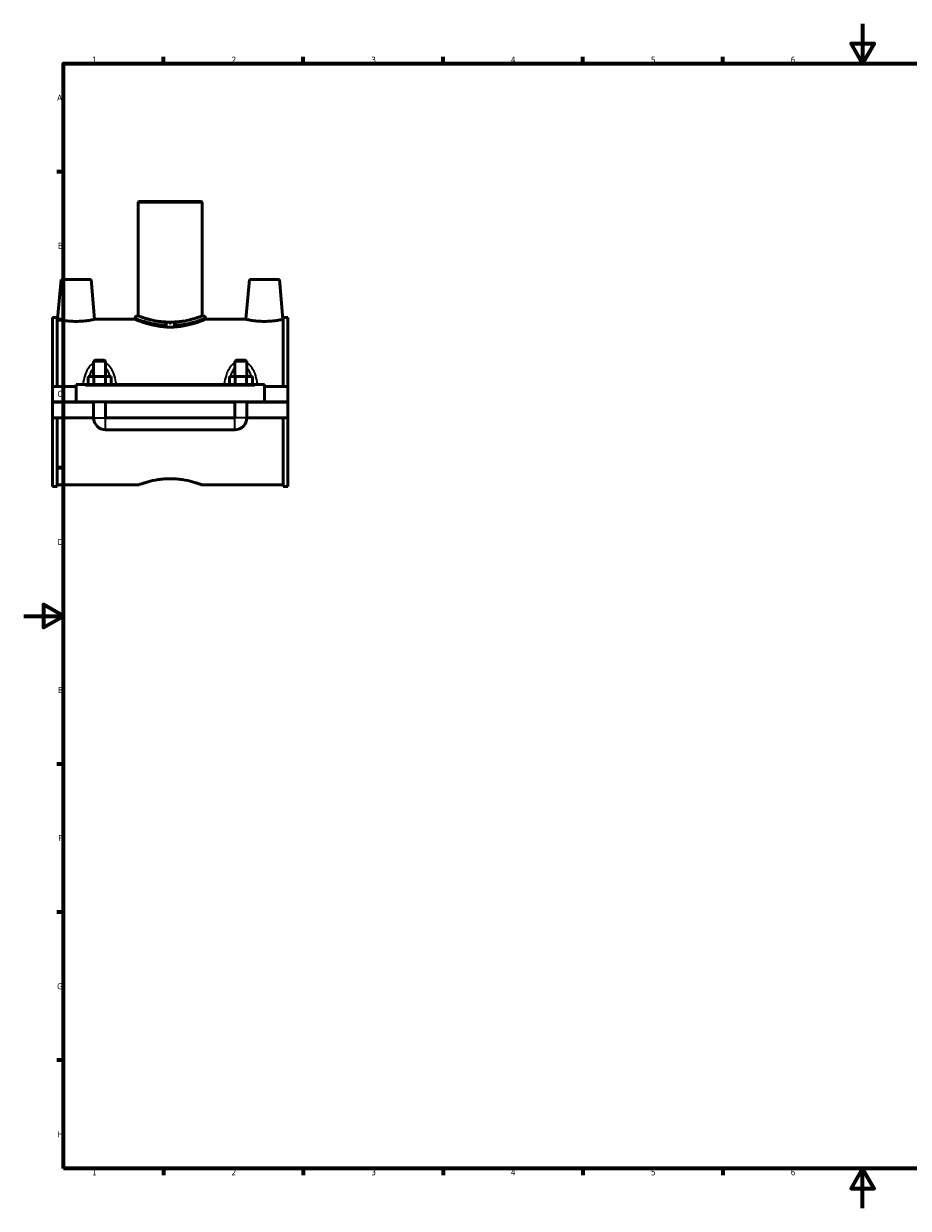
# Model space of a CAD drawing. Header units: millimetres. Extents: x 0 to 1084, y -37 to 1054.
# Tile 1 of 5: x 0 to 443, y 0 to 594. Entities that reach past the tile are written whole.
import ezdxf

# ---------------------------------------------------------------- set-up
doc = ezdxf.new("R2010")
doc.units = ezdxf.units.MM
for name, color, linetype, lineweight in [('Border (ANSI)', 7, 'Continuous', 70), ('Visible (ANSI)', 7, 'Continuous', 50), ('Visible Narrow (ANSI)', 7, 'Continuous', 35)]:
    doc.layers.add(name, color=color, linetype=linetype, lineweight=lineweight)
doc.styles.add('Note Text (ANSI)', font='tahoma.ttf')

# ---------------------------------------------------------------- blocks, each defined once
blk = doc.blocks.new('Borders Default Border')
at = {"layer": 'Border (ANSI)'}
for p, q in [((70.08, 574), (70.08, 577.45)), ((140.17, 574), (140.17, 577.45)), ((210.25, 574), (210.25, 577.45)), ((280.33, 574), (280.33, 577.45)), ((350.42, 574), (350.42, 577.45)), ((490.58, 574), (490.58, 577.45)), ((560.67, 574), (560.67, 577.45)), ((630.75, 574), (630.75, 577.45)), ((700.83, 574), (700.83, 577.45)), ((770.92, 574), (770.92, 577.45)), ((20, 519.75), (16.55, 519.75)), ((821, 519.75), (824.45, 519.75)), ((20, 445.5), (16.55, 445.5)), ((821, 445.5), (824.45, 445.5)), ((20, 371.25), (16.55, 371.25)), ((821, 371.25), (824.45, 371.25)), ((20, 222.75), (16.55, 222.75)), ((821, 222.75), (824.45, 222.75)), ((20, 148.5), (16.55, 148.5)), ((821, 148.5), (824.45, 148.5)), ((20, 74.25), (16.55, 74.25)), ((821, 74.25), (824.45, 74.25)), ((70.08, 20), (70.08, 16.55)), ((140.17, 20), (140.17, 16.55)), ((210.25, 20), (210.25, 16.55)), ((280.33, 20), (280.33, 16.55)), ((350.42, 20), (350.42, 16.55)), ((490.58, 20), (490.58, 16.55)), ((560.67, 20), (560.67, 16.55)), ((630.75, 20), (630.75, 16.55)), ((700.83, 20), (700.83, 16.55)), ((770.92, 20), (770.92, 16.55))]:
    blk.add_line(p, q, dxfattribs=at)
at = {"layer": 'Border (ANSI)', "flags": 128}
for points in [[(420.5, 594), (420.5, 574), (414.73, 584), (426.27, 584), (420.5, 574)], [(20, 20), (20, 574), (821, 574), (821, 20), (20, 20)], [(0, 297), (20, 297), (10, 302.77), (10, 291.23), (20, 297)], [(841, 297), (821, 297), (831, 302.77), (831, 291.23), (821, 297)], [(420.5, 0), (420.5, 20), (414.73, 10), (426.27, 10), (420.5, 20)]]:
    blk.add_lwpolyline(points, dxfattribs=at)
at = {"layer": 'Border (ANSI)', "attachment_point": 7, "style": 'Note Text (ANSI)'}
for s, insert, char_height in [('1', (34.35, 574.4), 3.05), ('2', (104.2, 574.4), 3.05), ('3', (174.26, 574.34), 3.05), ('4', (244.23, 574.4), 3.05), ('5', (314.48, 574.34), 3.05), ('6', (384.49, 574.34), 3.05), ('7', (454.6, 574.4), 3.05), ('8', (524.63, 574.33), 3.05), ('9', (594.7, 574.34), 3.05), ('10', (663.96, 574.34), 3.048), ('11', (734.04, 574.4), 3.048), ('12', (804.13, 574.4), 3.048), ('A', (16.78, 555.35), 3.05), ('A', (821.63, 555.35), 3.05), ('B', (17.15, 481.1), 3.05), ('B', (821.99, 481.1), 3.05), ('C', (16.95, 406.8), 3.05), ('C', (821.8, 406.8), 3.05), ('D', (16.96, 332.6), 3.05), ('D', (821.81, 332.6), 3.05), ('E', (17.21, 258.35), 3.05), ('E', (822.05, 258.35), 3.05), ('F', (17.29, 184.1), 3.05), ('F', (822.14, 184.1), 3.05), ('G', (16.81, 109.79), 3.05), ('G', (821.66, 109.79), 3.05), ('H', (16.97, 35.6), 3.05), ('H', (821.81, 35.6), 3.05), ('1', (34.35, 16.55), 3.05), ('2', (104.2, 16.55), 3.05), ('3', (174.26, 16.49), 3.05), ('4', (244.23, 16.55), 3.05), ('5', (314.48, 16.49), 3.05), ('6', (384.49, 16.49), 3.05), ('7', (454.6, 16.55), 3.05), ('8', (524.63, 16.48), 3.05), ('9', (594.7, 16.49), 3.05), ('10', (663.96, 16.49), 3.048), ('11', (734.04, 16.55), 3.048), ('12', (804.13, 16.55), 3.048)]:
    blk.add_mtext(s, dxfattribs=dict(at, insert=insert, char_height=char_height))

msp = doc.modelspace()

# ---------------------------------------------------------------- linework, layer by layer
at = {"layer": 'Visible (ANSI)'}
for p, q in [((57.779, 504.78), (57.459, 504.46)), ((89.459, 504.46), (57.459, 504.46)), ((57.459, 504.46), (57.459, 447.44)), ((57.779, 504.78), (89.139, 504.78)), ((89.139, 504.78), (89.459, 504.46)), ((89.459, 504.46), (89.459, 447.44)), ((18.759, 465.78), (17.009, 445.78)), ((33.759, 465.78), (18.759, 465.78)), ((33.759, 465.78), (35.508, 445.78)), ((113.159, 465.78), (111.409, 445.78)), ((113.159, 465.78), (128.159, 465.78)), ((128.159, 465.78), (129.908, 445.78)), ((14.459, 446.61), (14.459, 412.155)), ((14.459, 446.61), (16.819, 446.61)), ((16.819, 412.155), (16.819, 446.61)), ((17.009, 445.78), (16.819, 445.78)), ((55.859, 445.78), (35.508, 445.78)), ((55.859, 446.48), (55.859, 445.78)), ((56.819, 447.44), (57.459, 447.44)), ((89.459, 447.44), (90.099, 447.44)), ((91.059, 446.48), (91.059, 445.78)), ((111.409, 445.78), (91.059, 445.78)), ((130.099, 445.78), (129.908, 445.78)), ((130.099, 412.155), (130.099, 446.61)), ((130.099, 446.61), (132.459, 446.61)), ((132.459, 446.61), (132.459, 412.155)), ((35.659, 425.33), (35.059, 424.73)), ((41.059, 424.73), (35.059, 424.73)), ((35.059, 424.73), (35.059, 417.155)), ((35.659, 425.33), (40.459, 425.33)), ((40.459, 425.33), (41.059, 424.73)), ((41.059, 424.73), (41.059, 417.155)), ((106.459, 425.33), (105.859, 424.73)), ((111.859, 424.73), (105.859, 424.73)), ((105.859, 417.155), (105.859, 424.73)), ((106.459, 425.33), (111.259, 425.33)), ((111.259, 425.33), (111.859, 424.73)), ((111.859, 417.155), (111.859, 424.73)), ((32.285, 413.155), (32.285, 417.155)), ((32.285, 417.155), (35.172, 417.155)), ((35.172, 413.155), (35.172, 417.155)), ((35.172, 417.155), (40.945, 417.155)), ((40.945, 413.155), (40.945, 417.155)), ((40.945, 417.155), (43.832, 417.155)), ((43.832, 413.155), (43.832, 417.155)), ((103.085, 413.155), (103.085, 417.155)), ((103.085, 417.155), (105.972, 417.155)), ((105.972, 413.155), (105.972, 417.155)), ((105.972, 417.155), (111.745, 417.155)), ((111.745, 413.155), (111.745, 417.155)), ((111.745, 417.155), (114.632, 417.155)), ((114.632, 413.155), (114.632, 417.155)), ((26.259, 412.155), (14.459, 412.155)), ((14.459, 404.33), (14.459, 412.155)), ((26.259, 412.655), (26.259, 413.155)), ((120.659, 413.155), (26.259, 413.155)), ((26.259, 404.33), (26.259, 412.655)), ((120.659, 413.155), (120.659, 412.655)), ((120.659, 412.655), (120.659, 404.33)), ((132.459, 412.155), (120.659, 412.155)), ((132.459, 412.155), (132.459, 404.33)), ((14.459, 404.33), (26.259, 404.33)), ((14.459, 396.405), (14.459, 404.23)), ((35.059, 404.23), (14.459, 404.23)), ((120.659, 404.33), (26.259, 404.33)), ((35.059, 404.33), (35.059, 404.23)), ((35.059, 396.405), (35.059, 404.23)), ((41.059, 404.33), (41.059, 404.23)), ((105.859, 404.23), (41.059, 404.23)), ((41.059, 404.23), (41.059, 396.405)), ((105.859, 404.23), (105.859, 404.33)), ((105.859, 396.405), (105.859, 404.23)), ((111.859, 404.23), (111.859, 404.33)), ((132.459, 404.23), (111.859, 404.23)), ((111.859, 404.23), (111.859, 396.405)), ((120.659, 404.33), (132.459, 404.33)), ((132.459, 404.23), (132.459, 396.405)), ((35.059, 396.405), (14.459, 396.405)), ((14.459, 396.405), (14.459, 361.95)), ((16.819, 361.95), (16.819, 396.405)), ((105.859, 396.405), (41.059, 396.405)), ((132.459, 396.405), (111.859, 396.405)), ((130.099, 361.95), (130.099, 396.405)), ((132.459, 396.405), (132.459, 361.95)), ((41.059, 390.405), (105.859, 390.405)), ((57.779, 362.78), (16.819, 362.78)), ((130.099, 362.78), (89.139, 362.78)), ((14.459, 361.95), (16.819, 361.95)), ((130.099, 361.95), (132.459, 361.95))]:
    msp.add_line(p, q, dxfattribs=at)
for centre, radius, start, end in [((56.819, 446.48), 0.96, 90, 180), ((90.099, 446.48), 0.96, 0, 90), ((41.059, 396.405), 6, 180, 270), ((105.859, 396.405), 6, 270, 0)]:
    msp.add_arc(centre, radius, start, end, dxfattribs=at)
for points, knots in [([(26.259, 444.714), (25.085, 444.714), (23.839, 444.772), (21.554, 444.977), (20.516, 445.12), (18.883, 445.387), (18.177, 445.528), (17.24, 445.725), (17.009, 445.78), (17.009, 445.78)], [2.8119302, 2.8119302, 2.8119302, 2.8119302, 3.1638556, 3.1638556, 3.5157809, 3.5157809, 3.8668381, 3.8668381, 4.2178953, 4.2178953, 4.2178953, 4.2178953]), ([(35.508, 445.78), (35.508, 445.78), (35.277, 445.725), (34.34, 445.528), (33.634, 445.387), (32.001, 445.12), (30.963, 444.977), (28.678, 444.772), (27.432, 444.714), (26.259, 444.714)], [7.0298255, 7.0298255, 7.0298255, 7.0298255, 7.3808826, 7.3808826, 7.7319398, 7.7319398, 8.0838652, 8.0838652, 8.4357905, 8.4357905, 8.4357905, 8.4357905]), ([(73.459, 441.863), (72.337, 441.863), (71.183, 441.915), (68.897, 442.122), (67.766, 442.277), (65.603, 442.661), (64.569, 442.889), (62.662, 443.372), (61.787, 443.627), (60.24, 444.113), (59.513, 444.362), (58.225, 444.828), (57.666, 445.044), (56.763, 445.402), (56.42, 445.545), (55.967, 445.733), (55.859, 445.78), (55.859, 445.78)], [0, 0, 0, 0, 0.3363834, 0.3363834, 0.6727668, 0.6727668, 1.0091502, 1.0091502, 1.3455337, 1.3455337, 1.6814779, 1.6814779, 2.0174221, 2.0174221, 2.3533663, 2.3533663, 2.6893106, 2.6893106, 2.6893106, 2.6893106]), ([(89.459, 447.44), (89.459, 447.44), (89.36, 447.403), (88.951, 447.254), (88.639, 447.141), (87.82, 446.858), (87.311, 446.687), (86.14, 446.319), (85.477, 446.122), (83.362, 445.548), (81.576, 445.132), (78.625, 444.684), (77.596, 444.564), (75.521, 444.404), (74.474, 444.365), (72.443, 444.365), (71.396, 444.404), (69.321, 444.564), (68.293, 444.684), (65.341, 445.132), (63.555, 445.548), (61.44, 446.122), (60.777, 446.319), (59.606, 446.687), (59.097, 446.858), (58.278, 447.141), (57.966, 447.254), (57.557, 447.403), (57.459, 447.44), (57.459, 447.44)], [2.4361926, 2.4361926, 2.4361926, 2.4361926, 2.7406057, 2.7406057, 3.0450187, 3.0450187, 3.3494318, 3.3494318, 3.6538448, 3.6538448, 4.2631151, 4.2631151, 4.5677502, 4.5677502, 4.8723853, 4.8723853, 5.1770204, 5.1770204, 5.4816555, 5.4816555, 6.0909257, 6.0909257, 6.3953388, 6.3953388, 6.6997518, 6.6997518, 7.0041649, 7.0041649, 7.3085779, 7.3085779, 7.3085779, 7.3085779]), ([(91.059, 445.78), (91.059, 445.78), (90.95, 445.733), (90.498, 445.545), (90.154, 445.402), (89.251, 445.044), (88.692, 444.828), (87.404, 444.362), (86.677, 444.113), (85.13, 443.627), (84.255, 443.372), (82.348, 442.889), (81.314, 442.661), (79.152, 442.277), (78.02, 442.122), (75.734, 441.915), (74.58, 441.863), (73.459, 441.863)], [8.0679317, 8.0679317, 8.0679317, 8.0679317, 8.4038759, 8.4038759, 8.7398201, 8.7398201, 9.0757644, 9.0757644, 9.4117086, 9.4117086, 9.748092, 9.748092, 10.0844754, 10.0844754, 10.4208588, 10.4208588, 10.7572423, 10.7572423, 10.7572423, 10.7572423]), ([(120.659, 444.714), (119.485, 444.714), (118.239, 444.772), (115.954, 444.977), (114.916, 445.12), (113.283, 445.387), (112.577, 445.528), (111.64, 445.725), (111.409, 445.78), (111.409, 445.78)], [0, 0, 0, 0, 0.3519254, 0.3519254, 0.7038508, 0.7038508, 1.0549079, 1.0549079, 1.4059651, 1.4059651, 1.4059651, 1.4059651]), ([(129.908, 445.78), (129.908, 445.78), (129.677, 445.725), (128.74, 445.528), (128.034, 445.387), (126.401, 445.12), (125.363, 444.977), (123.078, 444.772), (121.832, 444.714), (120.659, 444.714)], [4.2178953, 4.2178953, 4.2178953, 4.2178953, 4.5689524, 4.5689524, 4.9200096, 4.9200096, 5.271935, 5.271935, 5.6238604, 5.6238604, 5.6238604, 5.6238604]), ([(57.779, 362.78), (57.779, 362.78), (57.875, 362.817), (58.276, 362.966), (58.582, 363.078), (59.385, 363.362), (59.884, 363.532), (61.031, 363.9), (61.681, 364.097), (63.753, 364.671), (65.503, 365.087), (68.395, 365.536), (69.403, 365.656), (71.437, 365.816), (72.463, 365.856), (73.459, 365.856)], [7.1655272, 7.1655272, 7.1655272, 7.1655272, 7.4639727, 7.4639727, 7.7624182, 7.7624182, 8.0608637, 8.0608637, 8.3593092, 8.3593092, 8.9566727, 8.9566727, 9.2553545, 9.2553545, 9.5540362, 9.5540362, 9.5540362, 9.5540362]), ([(73.459, 365.856), (74.454, 365.856), (75.48, 365.816), (77.514, 365.656), (78.522, 365.536), (81.415, 365.087), (83.164, 364.671), (85.236, 364.097), (85.886, 363.9), (87.034, 363.532), (87.532, 363.362), (88.335, 363.078), (88.641, 362.966), (89.042, 362.817), (89.139, 362.78), (89.139, 362.78)], [0, 0, 0, 0, 0.2986817, 0.2986817, 0.5973635, 0.5973635, 1.194727, 1.194727, 1.4931725, 1.4931725, 1.791618, 1.791618, 2.0900635, 2.0900635, 2.3885091, 2.3885091, 2.3885091, 2.3885091])]:
    msp.add_open_spline(points, degree=3, knots=knots, dxfattribs=at)
at = {"layer": 'Visible Narrow (ANSI)'}
for p, q in [((73.459, 443.919), (73.459, 443.117)), ((30.979, 412.655), (115.939, 412.655)), ((35.095, 396.405), (41.022, 396.405)), ((41.059, 390.442), (41.059, 396.368)), ((105.859, 390.442), (105.859, 396.368)), ((111.822, 396.405), (105.895, 396.405))]:
    msp.add_line(p, q, dxfattribs=at)
for points, knots in [([(55.914, 446.459), (55.976, 446.436), (56.091, 446.393), (56.712, 446.166), (57.554, 445.861), (59.826, 445.134), (61.23, 444.72), (64.61, 443.92), (66.628, 443.543), (69.85, 443.197), (70.952, 443.119), (72.064, 443.083)], [-7.9243481, -7.9243481, -7.9243481, -7.9243481, -7.6974695, -7.6974695, -7.0746282, -7.0746282, -6.4766902, -6.4766902, -5.8286491, -5.8286491, -5.506755, -5.506755, -5.506755, -5.506755]), ([(72.14, 443.966), (71.089, 444.003), (70.047, 444.083), (67.001, 444.436), (65.093, 444.822), (61.897, 445.64), (60.57, 446.064), (58.422, 446.807), (57.626, 447.119), (57.038, 447.351), (56.93, 447.395), (56.871, 447.419)], [5.506755, 5.506755, 5.506755, 5.506755, 5.8286491, 5.8286491, 6.4766902, 6.4766902, 7.0746282, 7.0746282, 7.6974695, 7.6974695, 7.9243481, 7.9243481, 7.9243481, 7.9243481]), ([(90.044, 447.417), (89.945, 447.377), (89.706, 447.282), (88.576, 446.844), (87.271, 446.351), (83.627, 445.24), (81.167, 444.624), (77.258, 444.115), (76.024, 444.01), (74.777, 443.966)], [13.5654213, 13.5654213, 13.5654213, 13.5654213, 13.9474253, 13.9474253, 14.7236545, 14.7236545, 15.6011453, 15.6011453, 15.9830217, 15.9830217, 15.9830217, 15.9830217]), ([(74.853, 443.084), (76.172, 443.126), (77.477, 443.229), (81.611, 443.727), (84.214, 444.329), (88.068, 445.415), (89.448, 445.897), (90.644, 446.325), (90.896, 446.418), (91.001, 446.457)], [-15.9830217, -15.9830217, -15.9830217, -15.9830217, -15.6011453, -15.6011453, -14.7236545, -14.7236545, -13.9474253, -13.9474253, -13.5654213, -13.5654213, -13.5654213, -13.5654213]), ([(34.552, 423.593), (34.333, 423.436), (34.123, 423.267), (33.151, 422.394), (32.519, 421.554), (31.583, 419.92), (31.237, 419.151), (30.478, 417.105), (30.138, 415.788), (29.834, 414.225), (29.795, 414.009), (29.757, 413.793)], [-1.522848, -1.522848, -1.522848, -1.522848, -1.44077, -1.44077, -1.1244534, -1.1244534, -0.8734782, -0.8734782, -0.4798743, -0.4798743, -0.4173129, -0.4173129, -0.4173129, -0.4173129]), ([(46.36, 413.793), (46.322, 414.009), (46.283, 414.225), (45.979, 415.788), (45.639, 417.105), (44.88, 419.151), (44.534, 419.92), (43.598, 421.554), (42.967, 422.394), (41.994, 423.267), (41.784, 423.436), (41.565, 423.593)], [-3.3853685, -3.3853685, -3.3853685, -3.3853685, -3.3228071, -3.3228071, -2.9292032, -2.9292032, -2.678228, -2.678228, -2.3619114, -2.3619114, -2.2798334, -2.2798334, -2.2798334, -2.2798334]), ([(105.352, 423.593), (105.133, 423.436), (104.923, 423.267), (103.95, 422.394), (103.319, 421.554), (102.383, 419.919), (102.037, 419.15), (101.278, 417.104), (100.938, 415.787), (100.634, 414.224), (100.595, 414.009), (100.557, 413.793)], [-1.5233893, -1.5233893, -1.5233893, -1.5233893, -1.4412756, -1.4412756, -1.124938, -1.124938, -0.8739412, -0.8739412, -0.4803066, -0.4803066, -0.4178542, -0.4178542, -0.4178542, -0.4178542]), ([(117.16, 413.793), (117.122, 414.009), (117.083, 414.224), (116.779, 415.787), (116.439, 417.104), (115.68, 419.15), (115.334, 419.919), (114.398, 421.554), (113.767, 422.394), (112.794, 423.267), (112.584, 423.436), (112.365, 423.593)], [-3.3859097, -3.3859097, -3.3859097, -3.3859097, -3.3234573, -3.3234573, -2.9298227, -2.9298227, -2.6788259, -2.6788259, -2.3624883, -2.3624883, -2.2803746, -2.2803746, -2.2803746, -2.2803746]), ([(33.08, 417.404), (33.281, 418.098), (33.514, 418.769), (34.105, 420.122), (34.476, 420.795), (34.918, 421.376)], [0.88689073, 0.88689073, 0.88689073, 0.88689073, 1.12445336, 1.12445336, 1.39540531, 1.39540531, 1.39540531, 1.39540531]), ([(41.199, 421.376), (41.641, 420.795), (42.012, 420.122), (42.603, 418.769), (42.836, 418.098), (43.037, 417.404)], [2.40727607, 2.40727607, 2.40727607, 2.40727607, 2.67822802, 2.67822802, 2.91579065, 2.91579065, 2.91579065, 2.91579065]), ([(103.88, 417.404), (104.081, 418.098), (104.314, 418.768), (104.905, 420.122), (105.276, 420.795), (105.718, 421.376)], [0.887432, 0.887432, 0.887432, 0.887432, 1.12493796, 1.12493796, 1.39594657, 1.39594657, 1.39594657, 1.39594657]), ([(111.999, 421.376), (112.441, 420.795), (112.812, 420.122), (113.403, 418.768), (113.636, 418.098), (113.837, 417.404)], [2.40781732, 2.40781732, 2.40781732, 2.40781732, 2.67882594, 2.67882594, 2.91633189, 2.91633189, 2.91633189, 2.91633189])]:
    msp.add_open_spline(points, degree=3, knots=knots, dxfattribs=at)
for points in [[(32.227, 413.177), (32.244, 413.308), (32.263, 413.439), (32.282, 413.57)], [(43.835, 413.57), (43.854, 413.439), (43.873, 413.308), (43.891, 413.177)], [(103.027, 413.177), (103.044, 413.308), (103.063, 413.439), (103.082, 413.57)], [(114.635, 413.57), (114.654, 413.439), (114.673, 413.308), (114.691, 413.177)]]:
    msp.add_open_spline(points, degree=3, dxfattribs=at)

# ---------------------------------------------------------------- block references
msp.add_blockref('Borders Default Border', (0, 0))

doc.saveas('drawing.dxf')
